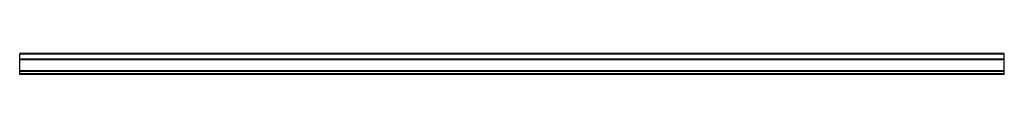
# Model space of a CAD drawing. Header units: millimetres. Extents: x 0 to 3400, y -72 to 0.
import ezdxf

# ---------------------------------------------------------------- set-up
doc = ezdxf.new("R2010")
doc.units = ezdxf.units.MM
doc.header["$LTSCALE"] = 10
doc.linetypes.add('ALLCAD_Strich', pattern=[0.2, 0.15, -0.05])
doc.layers.add('BESCH_KONT_sich_schn_ansi_2d', color=40, linetype='Continuous')

msp = doc.modelspace()

# ---------------------------------------------------------------- linework, layer by layer
at = {"layer": 'BESCH_KONT_sich_schn_ansi_2d', "linetype": 'ALLCAD_Strich', "extrusion": (0, 1, -2e-16)}
for p, q in [((0, -72), (0, 0)), ((3400, 0), (0, 0)), ((3400, -72), (3400, 0)), ((3400, -1.5), (0, -1.5)), ((3400, -19), (0, -19)), ((3400, -20), (0, -20)), ((3400, -21.1), (0, -21.1)), ((3400, -21.8), (0, -21.8)), ((3400, -59.5), (0, -59.5)), ((0, -60), (0, -60)), ((0, -60), (0, -60)), ((0, -60), (0, -60)), ((0, -60), (0, -60)), ((0, -60), (0, -60)), ((0, -60), (0, -60)), ((0, -60), (0, -60)), ((0, -60), (0, -60)), ((0, -60), (0, -60)), ((0, -60), (0, -60)), ((0, -60), (0, -60)), ((3400, -60), (0, -60)), ((0, -60), (0, -60)), ((0, -60), (0, -60)), ((0, -60), (0, -60)), ((0, -60), (0, -60)), ((0, -60), (0, -60)), ((0, -60), (0, -60)), ((0, -60), (0, -60)), ((0, -60), (0, -60)), ((0, -60), (0, -60)), ((0, -60), (0, -60)), ((0, -60), (0, -60)), ((0, -60), (0, -60)), ((0, -60), (0, -60)), ((0, -60), (0, -60)), ((0, -60), (0, -60)), ((0, -60), (0, -60)), ((3400, -62), (0, -62)), ((3400, -70.5), (0, -70.5)), ((3400, -72), (0, -72))]:
    msp.add_line(p, q, dxfattribs=at)
at = {"layer": 'BESCH_KONT_sich_schn_ansi_2d', "linetype": 'ALLCAD_Strich', "extrusion": (0, -2e-16, -1)}
for radius, start, end in [(0.00116, 180, 270), (0.00116, 90, 180), (0.00116, 270, 360), (0.00116, 0, 90), (0.00116, 180, 270), (0.00116, 90, 180), (0.00116, 270, 360), (0.00116, 0, 90), (0.00093, 360, 90), (0.00093, 270, 0)]:
    msp.add_arc((0, -60), radius, start, end, dxfattribs=at)
at = {"layer": 'BESCH_KONT_sich_schn_ansi_2d', "linetype": 'ALLCAD_Strich'}
for radius, start, end in [(0.00271, 180, 270), (0.00271, 90, 180), (0.00271, 360, 90), (0.00271, 270, 0), (0.00271, 180, 270), (0.00271, 90, 180), (0.00271, 360, 90), (0.00271, 270, 0), (0.00217, 180, 270), (0.00217, 90, 180)]:
    msp.add_arc((0, -60), radius, start, end, dxfattribs=at)

doc.saveas('drawing.dxf')
